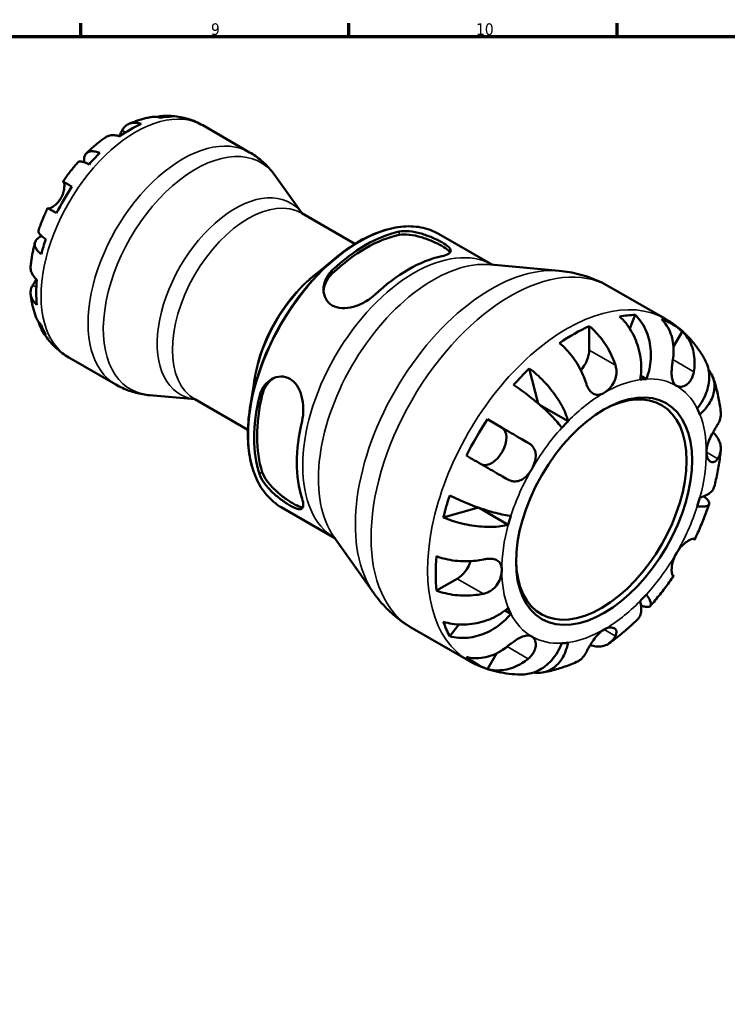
# Model space of a CAD drawing. Header units: millimetres. Extents: x 0 to 905, y -151 to 594.
# Tile 8 of 9: x 545 to 730, y 321 to 578. Entities that reach past the tile are written whole.
import ezdxf

# ---------------------------------------------------------------- set-up
doc = ezdxf.new("R2010")
doc.units = ezdxf.units.MM
for name, color, linetype, lineweight in [('Border (ANSI)', 7, 'Continuous', 70), ('Visible (ANSI)', 7, 'Continuous', 50), ('Visible Narrow (ANSI)', 7, 'Continuous', 35)]:
    doc.layers.add(name, color=color, linetype=linetype, lineweight=lineweight)
doc.styles.add('Note Text (ANSI)', font='tahoma.ttf')

# ---------------------------------------------------------------- blocks, each defined once
blk = doc.blocks.new('Borders Default Border')
at = {"layer": 'Border (ANSI)'}
for p, q in [((560.67, 574), (560.67, 577.45)), ((630.75, 574), (630.75, 577.45)), ((700.83, 574), (700.83, 577.45))]:
    blk.add_line(p, q, dxfattribs=at)
at = {"layer": 'Border (ANSI)', "flags": 128}
blk.add_lwpolyline([(20, 20), (20, 574), (821, 574), (821, 20), (20, 20)], dxfattribs=at)
at = {"layer": 'Border (ANSI)', "color": 230, "true_color": 0xff0080, "attachment_point": 7, "style": 'Note Text (ANSI)'}
for s, insert, char_height in [('9', (594.7, 574.34), 3.05), ('10', (663.96, 574.34), 3.048)]:
    blk.add_mtext(s, dxfattribs=dict(at, insert=insert, char_height=char_height))

msp = doc.modelspace()

# ---------------------------------------------------------------- linework, layer by layer
at = {"layer": 'Visible (ANSI)'}
for p, q in [((592.531, 550.804), (604.8, 543.739)), ((618.491, 527.777), (611.6, 537.516)), ((618.397, 527.831), (632.302, 519.824)), ((654.18, 522.457), (668.211, 514.377)), ((621.345, 511.246), (626.967, 515.95)), ((667.753, 514.419), (685.695, 512.8)), ((698.637, 508.742), (713.407, 500.237)), ((704.123, 497.709), (705.528, 501.275)), ((693.519, 498.36), (693.519, 492.107)), ((717.849, 497.008), (715.53, 492.992)), ((557.598, 490.143), (569.868, 483.078)), ((680.216, 478.118), (677.858, 487.303)), ((606.275, 485.077), (605.029, 477.854)), ((708.44, 484.531), (706.959, 485.384)), ((590.545, 479.248), (578.664, 480.32)), ((590.451, 479.302), (604.356, 471.295)), ((687.994, 473.545), (680.542, 477.837)), ((666.919, 474.015), (670.744, 471.796)), ((613.059, 451.051), (627.091, 442.971)), ((655.395, 448.396), (664.579, 450.939)), ((672.373, 446.488), (664.746, 450.88)), ((626.825, 443.347), (637.23, 428.641)), ((659.041, 432.388), (653.632, 429.274)), ((673.055, 423.242), (671.57, 424.097)), ((647.237, 419.484), (662.006, 410.978)), ((657.092, 417.382), (659.492, 420.399)), ((669.259, 412.848), (666.919, 408.796))]:
    msp.add_line(p, q, dxfattribs=at)
for centre, major_axis, start_param, end_param in [((573.65, 521.288), (17.365, 30.155), 0.328385, 0.4531457), ((573.65, 521.288), (-17.365, -30.155), 3.8098532, 4.040261), ((573.65, 521.288), (-17.365, -30.155), 4.2553759, 4.3801365), ((573.65, 521.288), (-17.365, -30.155), 4.5952513, 4.8256592), ((635.136, 485.881), (20.56, 35.703), 0.4787718, 1.0881571), ((635.136, 485.881), (20.046, 34.811), 0.4706977, 1.0962312), ((573.65, 521.288), (-17.365, -30.155), 5.040774, 5.1655347), ((646.273, 479.468), (-20.56, -35.703), 3.6203645, 4.2297498), ((573.65, 521.288), (-17.365, -30.155), 5.3806495, 5.6110574), ((689.644, 454.492), (25.562, 44.389), 0.3295057, 0.4520251), ((689.644, 454.492), (25.562, 44.389), 6.1740637, 6.3884395), ((573.65, 521.288), (-17.365, -30.155), 5.8261722, 5.9509328), ((689.644, 454.492), (25.562, 44.389), 0.6762766, 0.8906524), ((689.644, 489.875), (-2.735, -4.749), 1.2313586, 2.3542608), ((689.644, 454.492), (25.562, 44.389), 1.1149038, 1.2374233), ((697.394, 450.029), (18.863, 32.757), 0.3574259, 0.4241049), ((696.666, 450.448), (15.72, 27.297), 2.3704166, 7.0543614), ((635.136, 485.881), (20.56, 35.703), 2.0495681, 2.6589534), ((635.136, 485.881), (20.046, 34.811), 2.0414941, 2.6670275), ((697.394, 450.029), (18.863, 32.757), 5.855213, 5.921892), ((646.273, 479.468), (-20.56, -35.703), 5.1911608, 5.8005461), ((689.644, 454.492), (25.562, 44.389), 1.4616747, 1.6760505), ((697.394, 450.029), (-18.863, -32.757), 4.2844167, 4.3510957), ((668.004, 467.05), (2.735, 4.749), 3.2061024, 6.2812516), ((689.644, 454.492), (25.562, 44.389), 1.900302, 2.0228214), ((697.394, 450.029), (18.863, 32.757), 5.0698148, 5.1364939), ((697.394, 450.029), (-18.863, -32.757), 5.0698148, 5.1364939), ((689.644, 454.492), (25.562, 44.389), 2.2470729, 2.4614487), ((659.041, 436.868), (-2.735, -4.749), 0.7834645, 1.9136768), ((697.394, 450.029), (18.863, 32.757), 4.2844167, 4.3510957), ((697.394, 450.029), (-18.863, -32.757), 5.855213, 5.921892), ((689.644, 454.492), (-25.562, -44.389), 5.8272928, 5.9498122), ((697.394, 450.029), (-18.863, -32.757), 0.3574259, 0.4241049), ((689.644, 454.492), (-25.562, -44.389), 6.1740637, 6.3884395)]:
    msp.add_ellipse(centre, major_axis=major_axis, ratio=0.5780931, start_param=start_param, end_param=end_param, dxfattribs=at)
msp.add_ellipse((697.394, 450.029), major_axis=(-16.234, -28.19), ratio=0.5780931, dxfattribs=at)
for points, knots in [([(579.118, 552.967), (578.711, 552.896), (578.306, 552.814), (577.505, 552.63), (577.108, 552.528), (576.32, 552.307), (575.93, 552.187), (575.157, 551.929), (574.773, 551.792), (574.014, 551.501), (573.638, 551.347), (573.265, 551.186)], [5.94991793, 5.94991793, 5.94991793, 5.94991793, 5.99193941, 5.99193941, 6.03396089, 6.03396089, 6.07598237, 6.07598237, 6.11800385, 6.11800385, 6.16002533, 6.16002533, 6.16002533, 6.16002533]), ([(581.631, 552.795), (581.154, 552.939), (580.677, 553.017), (579.882, 553.055), (579.497, 553.033), (579.118, 552.967)], [0.18971835, 0.18971835, 0.18971835, 0.18971835, 0.3698032, 0.3698032, 0.52039422, 0.52039422, 0.52039422, 0.52039422]), ([(580.767, 552.987), (580.98, 553.056), (581.198, 553.115), (581.948, 553.276), (582.485, 553.319), (583.449, 553.287), (583.964, 553.212), (584.465, 553.07)], [5.31140068, 5.31140068, 5.31140068, 5.31140068, 5.38799958, 5.38799958, 5.57337521, 5.57337521, 5.75383985, 5.75383985, 5.75383985, 5.75383985]), ([(592.531, 550.804), (591.925, 551.153), (591.3, 551.467), (590.022, 552.02), (589.369, 552.26), (588.046, 552.664), (587.378, 552.829), (586.035, 553.085), (585.362, 553.176), (584.019, 553.291), (583.349, 553.314), (582.685, 553.306)], [5.49972085, 5.49972085, 5.49972085, 5.49972085, 5.56571751, 5.56571751, 5.63171416, 5.63171416, 5.69771082, 5.69771082, 5.76370747, 5.76370747, 5.82970413, 5.82970413, 5.82970413, 5.82970413]), ([(571.5, 549.493), (571.646, 549.767), (571.821, 550.03), (572.285, 550.57), (572.592, 550.821), (573.21, 551.182), (573.577, 551.327), (574.368, 551.485), (574.791, 551.499), (575.585, 551.423), (576.027, 551.33), (576.479, 551.177)], [4.90264552, 4.90264552, 4.90264552, 4.90264552, 5.04224685, 5.04224685, 5.22855091, 5.22855091, 5.41380583, 5.41380583, 5.59906075, 5.59906075, 5.77860171, 5.77860171, 5.77860171, 5.77860171]), ([(570.822, 547.92), (570.37, 548.073), (569.929, 548.166), (569.135, 548.241), (568.711, 548.227), (567.92, 548.069), (567.553, 547.925), (567.154, 547.691), (567.063, 547.632), (566.973, 547.567)], [0.18972425, 0.18972425, 0.18972425, 0.18972425, 0.36926522, 0.36926522, 0.55452014, 0.55452014, 0.73977506, 0.73977506, 0.7945569, 0.7945569, 0.7945569, 0.7945569]), ([(570.648, 547.976), (570.719, 548.092), (570.787, 548.207), (570.97, 548.523), (571.079, 548.716), (571.282, 549.084), (571.375, 549.257), (571.473, 549.441), (571.487, 549.467), (571.5, 549.493)], [-2.34912769, -2.34912769, -2.34912769, -2.34912769, -2.30519389, -2.30519389, -2.22617552, -2.22617552, -2.14450488, -2.14450488, -2.1308178, -2.1308178, -2.1308178, -2.1308178]), ([(566.973, 547.567), (566.636, 547.323), (566.302, 547.073), (565.641, 546.562), (565.313, 546.301), (564.666, 545.767), (564.345, 545.494), (563.711, 544.938), (563.397, 544.655), (562.777, 544.079), (562.47, 543.785), (562.167, 543.487)], [0.12660616, 0.12660616, 0.12660616, 0.12660616, 0.16914562, 0.16914562, 0.21168508, 0.21168508, 0.25422453, 0.25422453, 0.29676399, 0.29676399, 0.33930345, 0.33930345, 0.33930345, 0.33930345]), ([(561.56, 541.142), (561.553, 541.213), (561.547, 541.283), (561.519, 541.757), (561.547, 542.123), (561.679, 542.72), (561.794, 543.007), (562.125, 543.477), (562.34, 543.659), (562.802, 543.907), (563.092, 543.995), (563.751, 544.056), (564.119, 544.029), (564.831, 543.893), (565.239, 543.774), (565.67, 543.603)], [4.6139093, 4.6139093, 4.6139093, 4.6139093, 4.6457405, 4.6457405, 4.8320983, 4.8320983, 5.0177492, 5.0177492, 5.2034002, 5.2034002, 5.3885813, 5.3885813, 5.5737624, 5.5737624, 5.7538473, 5.7538473, 5.7538473, 5.7538473]), ([(611.6, 537.516), (611.256, 538.002), (610.888, 538.48), (610.108, 539.412), (609.695, 539.866), (608.824, 540.743), (608.367, 541.166), (607.411, 541.973), (606.913, 542.358), (605.881, 543.083), (605.348, 543.423), (604.8, 543.739)], [5.23891109, 5.23891109, 5.23891109, 5.23891109, 5.29107305, 5.29107305, 5.343235, 5.343235, 5.39539695, 5.39539695, 5.4475589, 5.4475589, 5.49972085, 5.49972085, 5.49972085, 5.49972085]), ([(559.962, 541.162), (559.681, 540.845), (559.404, 540.524), (558.857, 539.874), (558.587, 539.545), (558.056, 538.879), (557.793, 538.542), (557.277, 537.861), (557.023, 537.517), (556.523, 536.822), (556.277, 536.471), (556.035, 536.116)], [0.44562107, 0.44562107, 0.44562107, 0.44562107, 0.48754131, 0.48754131, 0.52946156, 0.52946156, 0.5713818, 0.5713818, 0.61330205, 0.61330205, 0.65522229, 0.65522229, 0.65522229, 0.65522229]), ([(562.835, 540.614), (562.429, 540.81), (562.057, 540.966), (561.429, 541.192), (561.118, 541.279), (560.596, 541.362), (560.385, 541.357), (560.123, 541.288), (560.029, 541.237), (559.962, 541.162)], [0.18971835, 0.18971835, 0.18971835, 0.18971835, 0.3698032, 0.3698032, 0.55498435, 0.55498435, 0.7401655, 0.7401655, 0.8751366, 0.8751366, 0.8751366, 0.8751366]), ([(555.493, 531.8), (555.642, 532.056), (555.773, 532.322), (556.005, 532.877), (556.103, 533.167), (556.286, 533.838), (556.351, 534.211), (556.414, 534.864), (556.415, 535.143), (556.382, 535.53), (556.359, 535.662), (556.3, 535.866), (556.264, 535.94), (556.208, 536.008), (556.19, 536.023), (556.172, 536.034)], [0, 0, 0, 0, 0.08884908, 0.08884908, 0.18379648, 0.18379648, 0.31419699, 0.31419699, 0.43784665, 0.43784665, 0.52411276, 0.52411276, 0.60765264, 0.60765264, 0.6434969, 0.6434969, 0.6434969, 0.6434969]), ([(556.172, 536.034), (556.098, 536.077), (556.051, 536.105), (556.021, 536.125), (556.067, 536.1), (556.246, 535.998), (556.396, 535.913), (556.811, 535.676), (557.077, 535.523), (557.638, 535.201), (557.98, 535.005), (558.367, 534.782)], [4.90264375, 4.90264375, 4.90264375, 4.90264375, 5.04224508, 5.04224508, 5.22854914, 5.22854914, 5.41380406, 5.41380406, 5.59905898, 5.59905898, 5.77859995, 5.77859995, 5.77859995, 5.77859995]), ([(552.216, 529.087), (552.226, 529.084), (552.238, 529.082), (552.313, 529.071), (552.396, 529.079), (552.607, 529.133), (552.737, 529.181), (553.093, 529.352), (553.333, 529.494), (553.912, 529.911), (554.25, 530.204), (554.913, 530.92), (555.229, 531.342), (555.493, 531.8)], [-0.61944004, -0.61944004, -0.61944004, -0.61944004, -0.60308586, -0.60308586, -0.52007987, -0.52007987, -0.43273909, -0.43273909, -0.31000661, -0.31000661, -0.15868997, -0.15868997, 0, 0, 0, 0]), ([(552.035, 529.188), (551.849, 528.801), (551.668, 528.413), (551.316, 527.632), (551.145, 527.239), (550.813, 526.452), (550.652, 526.056), (550.341, 525.262), (550.191, 524.864), (549.901, 524.065), (549.761, 523.665), (549.627, 523.263)], [0.9155823, 0.9155823, 0.9155823, 0.9155823, 0.95750382, 0.95750382, 0.99942535, 0.99942535, 1.04134687, 1.04134687, 1.08326839, 1.08326839, 1.12518992, 1.12518992, 1.12518992, 1.12518992]), ([(554.367, 527.854), (553.979, 528.077), (553.634, 528.275), (553.073, 528.598), (552.807, 528.75), (552.392, 528.987), (552.243, 529.072), (552.079, 529.165), (552.036, 529.189), (552.035, 529.188)], [0.18974094, 0.18974094, 0.18974094, 0.18974094, 0.37012868, 0.37012868, 0.55581957, 0.55581957, 0.74151046, 0.74151046, 0.89870938, 0.89870938, 0.89870938, 0.89870938]), ([(549.628, 523.263), (549.597, 523.168), (549.599, 523.062), (549.672, 522.803), (549.775, 522.619), (550.11, 522.212), (550.342, 521.988), (550.853, 521.56), (551.175, 521.318), (551.549, 521.065)], [5.06782389, 5.06782389, 5.06782389, 5.06782389, 5.20339981, 5.20339981, 5.38858096, 5.38858096, 5.5737621, 5.5737621, 5.75384696, 5.75384696, 5.75384696, 5.75384696]), ([(654.18, 522.457), (652.763, 523.273), (651.204, 523.841), (647.877, 524.459), (646.109, 524.509), (642.44, 524.097), (640.539, 523.635), (636.678, 522.225), (634.717, 521.277), (630.812, 518.934), (628.866, 517.54), (626.967, 515.95)], [5.4997209, 5.4997209, 5.4997209, 5.4997209, 5.7007817, 5.7007817, 5.9018425, 5.9018425, 6.1029034, 6.1029034, 6.3039642, 6.3039642, 6.505025, 6.505025, 6.505025, 6.505025]), ([(643.876, 523.045), (644.598, 523.199), (645.505, 523.235), (647.484, 523.047), (648.555, 522.823), (650.51, 522.265), (651.528, 521.902), (653.429, 521.098), (654.31, 520.659), (655.013, 520.254), (655.715, 519.85), (656.315, 519.436), (657.108, 518.689), (657.304, 518.352), (657.334, 517.768), (657.146, 517.483), (656.346, 516.992), (655.734, 516.785), (655.013, 516.632)], [-1.238072, -1.238072, -1.238072, -1.238072, -0.9171317, -0.9171317, -0.5961913, -0.5961913, -0.2980957, -0.2980957, 0, 0, 0, 0.2980957, 0.2980957, 0.5961913, 0.5961913, 0.9171317, 0.9171317, 1.238072, 1.238072, 1.238072, 1.238072]), ([(643.876, 522.161), (644.599, 522.308), (645.508, 522.335), (647.489, 522.126), (648.561, 521.892), (650.514, 521.316), (651.531, 520.945), (653.428, 520.13), (654.31, 519.689), (655.013, 519.284), (655.716, 518.879), (656.315, 518.468), (656.907, 517.919), (657.054, 517.747), (657.154, 517.586)], [-1.2412226, -1.2412226, -1.2412226, -1.2412226, -0.9188364, -0.9188364, -0.5964502, -0.5964502, -0.2982251, -0.2982251, 0, 0, 0, 0.2982251, 0.2982251, 0.4459097, 0.4459097, 0.4459097, 0.4459097]), ([(548.716, 520.191), (548.609, 519.779), (548.508, 519.366), (548.318, 518.541), (548.23, 518.127), (548.065, 517.3), (547.989, 516.886), (547.85, 516.058), (547.787, 515.644), (547.674, 514.816), (547.625, 514.401), (547.582, 513.987)], [1.23147318, 1.23147318, 1.23147318, 1.23147318, 1.27400757, 1.27400757, 1.31654195, 1.31654195, 1.35907633, 1.35907633, 1.40161072, 1.40161072, 1.4441451, 1.4441451, 1.4441451, 1.4441451]), ([(550.375, 517.112), (550.01, 517.398), (549.702, 517.692), (549.226, 518.239), (549.018, 518.543), (548.74, 519.141), (548.67, 519.435), (548.653, 519.956), (548.703, 520.231), (548.943, 520.748), (549.133, 520.99), (549.583, 521.399), (549.885, 521.605), (550.317, 521.819), (550.391, 521.854), (550.466, 521.887)], [0.1897258, 0.1897258, 0.1897258, 0.1897258, 0.3701905, 0.3701905, 0.5555661, 0.5555661, 0.7409417, 0.7409417, 0.9263992, 0.9263992, 1.1118568, 1.1118568, 1.2980199, 1.2980199, 1.3346607, 1.3346607, 1.3346607, 1.3346607]), ([(547.582, 513.987), (547.57, 513.874), (547.564, 513.764), (547.563, 513.3), (547.622, 512.912), (547.882, 512.151), (548.083, 511.778), (548.547, 511.131), (548.848, 510.796), (549.208, 510.483)], [5.17232238, 5.17232238, 5.17232238, 5.17232238, 5.22854914, 5.22854914, 5.41380406, 5.41380406, 5.59905898, 5.59905898, 5.77859995, 5.77859995, 5.77859995, 5.77859995]), ([(637.533, 506.566), (636.812, 505.888), (635.904, 505.22), (633.925, 504.111), (632.854, 503.67), (630.899, 503.147), (629.881, 503.009), (627.98, 503.119), (627.099, 503.371), (625.678, 504.189), (625.07, 504.807), (624.277, 506.287), (624.09, 507.146), (624.09, 508.816), (624.287, 509.746), (625.086, 511.496), (625.689, 512.315), (626.396, 512.979)], [1.2026214, 1.2026214, 1.2026214, 1.2026214, 1.5235617, 1.5235617, 1.844502, 1.844502, 2.1425977, 2.1425977, 2.4406934, 2.4406934, 2.7453998, 2.7453998, 3.0501062, 3.0501062, 3.3644768, 3.3644768, 3.6788474, 3.6788474, 3.6788474, 3.6788474]), ([(624.109, 507.505), (624.168, 508.227), (624.359, 508.987), (625.086, 510.595), (625.689, 511.424), (626.396, 512.096)], [3.11255591, 3.11255591, 3.11255591, 3.11255591, 3.37062052, 3.37062052, 3.68603993, 3.68603993, 3.68603993, 3.68603993]), ([(698.637, 508.742), (697.831, 509.206), (697.004, 509.634), (695.319, 510.411), (694.462, 510.761), (692.728, 511.381), (691.852, 511.651), (690.094, 512.111), (689.211, 512.302), (687.448, 512.607), (686.569, 512.721), (685.695, 512.8)], [5.49972085, 5.49972085, 5.49972085, 5.49972085, 5.5518828, 5.5518828, 5.60404476, 5.60404476, 5.65620671, 5.65620671, 5.70836866, 5.70836866, 5.76053061, 5.76053061, 5.76053061, 5.76053061]), ([(548.166, 509.076), (548.276, 509.251), (548.399, 509.45), (548.684, 509.923), (548.847, 510.2), (549.033, 510.536), (549.052, 510.57), (549.071, 510.605)], [-0.64440922, -0.64440922, -0.64440922, -0.64440922, -0.54727292, -0.54727292, -0.43651, -0.43651, -0.42384189, -0.42384189, -0.42384189, -0.42384189]), ([(549.208, 503.942), (548.848, 504.256), (548.547, 504.591), (548.083, 505.238), (547.882, 505.61), (547.622, 506.371), (547.563, 506.76), (547.565, 507.473), (547.628, 507.863), (547.862, 508.532), (548.001, 508.814), (548.166, 509.076)], [0.18972425, 0.18972425, 0.18972425, 0.18972425, 0.36926522, 0.36926522, 0.55452014, 0.55452014, 0.73977506, 0.73977506, 0.92607912, 0.92607912, 1.06568045, 1.06568045, 1.06568045, 1.06568045]), ([(547.585, 506.725), (547.631, 506.321), (547.686, 505.918), (547.812, 505.115), (547.884, 504.715), (548.046, 503.916), (548.137, 503.518), (548.337, 502.725), (548.446, 502.33), (548.686, 501.544), (548.816, 501.153), (548.956, 500.765)], [1.69401657, 1.69401657, 1.69401657, 1.69401657, 1.73603485, 1.73603485, 1.77805313, 1.77805313, 1.82007142, 1.82007142, 1.8620897, 1.8620897, 1.90410798, 1.90410798, 1.90410798, 1.90410798]), ([(548.957, 500.765), (549.091, 500.396), (549.268, 500.046), (549.702, 499.372), (550.01, 498.998), (550.375, 498.657)], [5.41991437, 5.41991437, 5.41991437, 5.41991437, 5.57337487, 5.57337487, 5.75383951, 5.75383951, 5.75383951, 5.75383951]), ([(551.549, 496.056), (551.175, 496.418), (550.853, 496.824), (550.342, 497.64), (550.11, 498.125), (549.869, 498.865), (549.808, 499.096), (549.759, 499.328)], [0.18971835, 0.18971835, 0.18971835, 0.18971835, 0.3698032, 0.3698032, 0.55498435, 0.55498435, 0.63619955, 0.63619955, 0.63619955, 0.63619955]), ([(706.794, 484.371), (706.944, 485.131), (707.05, 485.996), (707.117, 487.769), (707.079, 488.678), (706.898, 490.345), (706.739, 491.257), (706.286, 493.049), (705.992, 493.93), (705.359, 495.488), (704.961, 496.309), (704.059, 497.85), (703.555, 498.569), (702.578, 499.768), (702.02, 500.359), (701.43, 500.877)], [6.108021, 6.108021, 6.108021, 6.108021, 6.3633101, 6.3633101, 6.6185991, 6.6185991, 6.8729537, 6.8729537, 7.1273082, 7.1273082, 7.3810152, 7.3810152, 7.6347221, 7.6347221, 7.881432, 7.881432, 7.881432, 7.881432]), ([(705.528, 501.275), (706.084, 500.753), (706.594, 500.157), (707.454, 498.947), (707.88, 498.22), (708.595, 496.661), (708.885, 495.83), (709.3, 494.25), (709.465, 493.357), (709.638, 491.538), (709.646, 490.612), (709.542, 488.917), (709.418, 487.992), (709.02, 486.187), (708.745, 485.306), (708.44, 484.531)], [0.2599146, 0.2599146, 0.2599146, 0.2599146, 0.5066244, 0.5066244, 0.7603314, 0.7603314, 1.0140383, 1.0140383, 1.2683929, 1.2683929, 1.5227474, 1.5227474, 1.7780365, 1.7780365, 2.0333255, 2.0333255, 2.0333255, 2.0333255]), ([(715.375, 489.63), (715.478, 490.273), (715.544, 490.948), (715.584, 492.493), (715.522, 493.357), (715.276, 494.884), (715.071, 495.69), (714.501, 497.204), (714.137, 497.912), (713.368, 499.092), (712.898, 499.675), (712.369, 500.188)], [6.7014618, 6.7014618, 6.7014618, 6.7014618, 6.8954596, 6.8954596, 7.1504614, 7.1504614, 7.404248, 7.404248, 7.6580347, 7.6580347, 7.9042095, 7.9042095, 7.9042095, 7.9042095]), ([(723.727, 489.605), (723.255, 490.456), (722.739, 491.289), (721.619, 492.91), (721.014, 493.697), (719.715, 495.21), (719.02, 495.936), (717.548, 497.312), (716.77, 497.962), (715.14, 499.17), (714.288, 499.729), (713.407, 500.237)], [5.16479108, 5.16479108, 5.16479108, 5.16479108, 5.23177703, 5.23177703, 5.29876299, 5.29876299, 5.36574894, 5.36574894, 5.4327349, 5.4327349, 5.49972085, 5.49972085, 5.49972085, 5.49972085]), ([(550.435, 497.506), (550.762, 496.919), (551.119, 496.344), (551.895, 495.224), (552.315, 494.679), (553.216, 493.632), (553.698, 493.128), (554.721, 492.174), (555.261, 491.723), (556.394, 490.884), (556.986, 490.496), (557.598, 490.143)], [2.02423579, 2.02423579, 2.02423579, 2.02423579, 2.09101427, 2.09101427, 2.15779275, 2.15779275, 2.22457124, 2.22457124, 2.29134972, 2.29134972, 2.3581282, 2.3581282, 2.3581282, 2.3581282]), ([(693.519, 498.36), (694.139, 497.856), (694.744, 497.287), (695.832, 496.137), (696.413, 495.45), (697.496, 493.986), (697.999, 493.209), (698.845, 491.74), (699.266, 490.911), (699.906, 489.432), (700.149, 488.787), (700.349, 488.173)], [0.2599207, 0.2599207, 0.2599207, 0.2599207, 0.5060955, 0.5060955, 0.7598821, 0.7598821, 1.0136687, 1.0136687, 1.2686706, 1.2686706, 1.4626683, 1.4626683, 1.4626683, 1.4626683]), ([(717.849, 497.008), (718.378, 496.495), (718.848, 495.912), (719.617, 494.732), (719.981, 494.023), (720.551, 492.51), (720.756, 491.704), (721.002, 490.176), (721.064, 489.313), (721.024, 487.768), (720.958, 487.093), (720.855, 486.45)], [0.2599207, 0.2599207, 0.2599207, 0.2599207, 0.5060955, 0.5060955, 0.7598821, 0.7598821, 1.0136687, 1.0136687, 1.2686706, 1.2686706, 1.4626683, 1.4626683, 1.4626683, 1.4626683]), ([(692.6, 483.71), (692.399, 484.324), (692.156, 484.969), (691.517, 486.448), (691.095, 487.277), (690.249, 488.747), (689.746, 489.523), (688.663, 490.987), (688.082, 491.674), (686.994, 492.824), (686.389, 493.393), (685.769, 493.897)], [6.7014631, 6.7014631, 6.7014631, 6.7014631, 6.8954608, 6.8954608, 7.1504627, 7.1504627, 7.4042493, 7.4042493, 7.6580359, 7.6580359, 7.9042107, 7.9042107, 7.9042107, 7.9042107]), ([(716.294, 482.765), (716.087, 482.885), (715.904, 483.046), (715.58, 483.456), (715.445, 483.71), (715.198, 484.396), (715.113, 484.855), (715.034, 485.855), (715.036, 486.381), (715.087, 487.318), (715.122, 487.71), (715.207, 488.484), (715.257, 488.862), (715.333, 489.367), (715.353, 489.499), (715.375, 489.63)], [0, 0, 0, 0, 0.12440624, 0.12440624, 0.25737577, 0.25737577, 0.43640639, 0.43640639, 0.60674695, 0.60674695, 0.72547468, 0.72547468, 0.84017914, 0.84017914, 0.8811518, 0.8811518, 0.8811518, 0.8811518]), ([(721.733, 476.816), (722.252, 477.468), (722.759, 478.214), (723.613, 479.755), (723.96, 480.55), (724.457, 482.017), (724.655, 482.823), (724.867, 484.419), (724.882, 485.208), (724.766, 486.613), (724.626, 487.358), (724.218, 488.61), (723.987, 489.133), (723.727, 489.604)], [6.1080207, 6.1080207, 6.1080207, 6.1080207, 6.3633097, 6.3633097, 6.6185987, 6.6185987, 6.8729533, 6.8729533, 7.1273079, 7.1273079, 7.3810148, 7.3810148, 7.5779066, 7.5779066, 7.5779066, 7.5779066]), ([(677.858, 487.303), (678.511, 486.821), (679.165, 486.285), (680.368, 485.217), (681.025, 484.585), (682.29, 483.254), (682.899, 482.554), (683.957, 481.24), (684.504, 480.505), (685.501, 479.027), (685.952, 478.283), (686.689, 476.936), (687.042, 476.209), (687.62, 474.807), (687.844, 474.132), (687.994, 473.545)], [0.2599146, 0.2599146, 0.2599146, 0.2599146, 0.5066244, 0.5066244, 0.7603314, 0.7603314, 1.0140383, 1.0140383, 1.2683929, 1.2683929, 1.5227474, 1.5227474, 1.7780365, 1.7780365, 2.0333255, 2.0333255, 2.0333255, 2.0333255]), ([(700.349, 488.173), (700.434, 487.916), (700.5, 487.652), (700.594, 487.116), (700.622, 486.846), (700.64, 486.232), (700.619, 485.888), (700.473, 484.933), (700.281, 484.339), (699.707, 483.169), (699.318, 482.616), (698.416, 481.636), (697.907, 481.228), (697.394, 480.932)], [-0.88750525, -0.88750525, -0.88750525, -0.88750525, -0.80173063, -0.80173063, -0.71749065, -0.71749065, -0.61201244, -0.61201244, -0.42351907, -0.42351907, -0.21762077, -0.21762077, 0, 0, 0, 0]), ([(720.855, 486.45), (720.828, 486.287), (720.796, 486.125), (720.674, 485.613), (720.562, 485.274), (720.274, 484.616), (720.096, 484.303), (719.602, 483.622), (719.266, 483.294), (718.465, 482.746), (717.999, 482.571), (717.089, 482.47), (716.656, 482.554), (716.294, 482.765)], [-0.88258817, -0.88258817, -0.88258817, -0.88258817, -0.83131882, -0.83131882, -0.71751154, -0.71751154, -0.59663723, -0.59663723, -0.42537059, -0.42537059, -0.21744966, -0.21744966, 0, 0, 0, 0]), ([(724.671, 487.005), (724.842, 486.793), (724.997, 486.579), (725.464, 485.855), (725.75, 485.262), (726.131, 484.023), (726.227, 483.377), (726.252, 482.172), (726.184, 481.502), (725.855, 480.163), (725.596, 479.494), (724.98, 478.29), (724.566, 477.643), (723.575, 476.406), (722.998, 475.815), (722.415, 475.306)], [0.4015934, 0.4015934, 0.4015934, 0.4015934, 0.5066244, 0.5066244, 0.7603314, 0.7603314, 1.0140383, 1.0140383, 1.2683929, 1.2683929, 1.5227474, 1.5227474, 1.7780365, 1.7780365, 2.0333255, 2.0333255, 2.0333255, 2.0333255]), ([(607.345, 479.982), (607.572, 480.947), (607.993, 481.897), (609.144, 483.487), (609.873, 484.127), (611.333, 484.937), (612.156, 485.188), (613.803, 485.225), (614.625, 485.008), (615.328, 484.604), (616.03, 484.199), (616.69, 483.563), (617.736, 481.975), (618.127, 481.024), (618.652, 479.071), (618.806, 477.923), (618.834, 475.654), (618.709, 474.534), (618.482, 473.569)], [-1.238072, -1.238072, -1.238072, -1.238072, -0.9171317, -0.9171317, -0.5961913, -0.5961913, -0.2980957, -0.2980957, 0, 0, 0, 0.2980957, 0.2980957, 0.5961913, 0.5961913, 0.9171317, 0.9171317, 1.238072, 1.238072, 1.238072, 1.238072]), ([(608.11, 480.422), (608.343, 481.393), (608.773, 482.349), (609.817, 483.777), (610.371, 484.31), (610.959, 484.715)], [-1.24122256, -1.24122256, -1.24122256, -1.24122256, -0.91883638, -0.91883638, -0.66565505, -0.66565505, -0.66565505, -0.66565505]), ([(697.394, 480.932), (697.035, 480.725), (696.678, 480.577), (695.909, 480.391), (695.506, 480.385), (694.782, 480.574), (694.461, 480.749), (693.904, 481.233), (693.666, 481.517), (693.312, 482.065), (693.184, 482.295), (692.958, 482.762), (692.858, 482.996), (692.707, 483.393), (692.652, 483.55), (692.6, 483.71)], [0, 0, 0, 0, 0.15239694, 0.15239694, 0.33751117, 0.33751117, 0.50564195, 0.50564195, 0.65170239, 0.65170239, 0.74310836, 0.74310836, 0.8255616, 0.8255616, 0.87754743, 0.87754743, 0.87754743, 0.87754743]), ([(727.886, 475.855), (727.821, 476.474), (727.742, 477.092), (727.558, 478.323), (727.452, 478.936), (727.21, 480.158), (727.075, 480.767), (726.774, 481.977), (726.609, 482.579), (726.245, 483.777), (726.048, 484.372), (725.833, 484.963)], [4.82660203, 4.82660203, 4.82660203, 4.82660203, 4.87060895, 4.87060895, 4.91461588, 4.91461588, 4.9586228, 4.9586228, 5.00262972, 5.00262972, 5.04663665, 5.04663665, 5.04663665, 5.04663665]), ([(569.868, 483.078), (570.416, 482.763), (570.978, 482.472), (572.122, 481.943), (572.705, 481.706), (573.883, 481.285), (574.479, 481.101), (575.674, 480.788), (576.274, 480.659), (577.472, 480.451), (578.07, 480.374), (578.664, 480.32)], [2.3581282, 2.3581282, 2.3581282, 2.3581282, 2.41029015, 2.41029015, 2.4624521, 2.4624521, 2.51461405, 2.51461405, 2.56677601, 2.56677601, 2.61893796, 2.61893796, 2.61893796, 2.61893796]), ([(686.348, 471.809), (686.043, 472.232), (685.65, 472.729), (684.741, 473.782), (684.226, 474.338), (683.203, 475.384), (682.603, 475.97), (681.326, 477.153), (680.649, 477.751), (679.373, 478.835), (678.656, 479.421), (677.204, 480.555), (676.469, 481.104), (675.15, 482.05), (674.446, 482.534), (673.761, 482.981)], [6.1080207, 6.1080207, 6.1080207, 6.1080207, 6.3633097, 6.3633097, 6.6185987, 6.6185987, 6.8729533, 6.8729533, 7.1273079, 7.1273079, 7.3810148, 7.3810148, 7.6347217, 7.6347217, 7.8814316, 7.8814316, 7.8814316, 7.8814316]), ([(605.029, 477.854), (604.607, 475.413), (604.377, 473.031), (604.311, 468.477), (604.475, 466.305), (605.194, 462.258), (605.749, 460.382), (607.234, 457.002), (608.165, 455.498), (610.369, 452.93), (611.643, 451.867), (613.059, 451.051)], [1.352824, 1.352824, 1.352824, 1.352824, 1.5538848, 1.5538848, 1.7549457, 1.7549457, 1.9560065, 1.9560065, 2.1570674, 2.1570674, 2.3581282, 2.3581282, 2.3581282, 2.3581282]), ([(727.078, 472.662), (727.308, 473.025), (727.502, 473.417), (727.824, 474.339), (727.909, 474.873), (727.911, 475.522), (727.903, 475.687), (727.885, 475.855)], [6.70146308, 6.70146308, 6.70146308, 6.70146308, 6.89546082, 6.89546082, 7.15046266, 7.15046266, 7.23375942, 7.23375942, 7.23375942, 7.23375942]), ([(666.919, 474.015), (667.629, 473.606), (668.37, 473.179), (669.778, 472.367), (670.574, 471.908), (672.171, 470.985), (672.972, 470.523), (674.419, 469.687), (675.199, 469.236), (676.517, 468.474), (677.07, 468.155), (677.575, 467.862)], [0.2599207, 0.2599207, 0.2599207, 0.2599207, 0.5060955, 0.5060955, 0.7598821, 0.7598821, 1.0136687, 1.0136687, 1.2686706, 1.2686706, 1.4626683, 1.4626683, 1.4626683, 1.4626683]), ([(724.123, 465.421), (724.123, 465.817), (724.169, 466.238), (724.354, 467.153), (724.501, 467.646), (724.93, 468.794), (725.232, 469.438), (725.762, 470.453), (725.976, 470.835), (726.341, 471.463), (726.493, 471.716), (726.787, 472.199), (726.928, 472.424), (727.063, 472.638), (727.071, 472.65), (727.078, 472.662)], [-3.80696359, -3.80696359, -3.80696359, -3.80696359, -3.66149521, -3.66149521, -3.50091008, -3.50091008, -3.28761589, -3.28761589, -3.14678887, -3.14678887, -3.03965239, -3.03965239, -2.92712913, -2.92712913, -2.92052485, -2.92052485, -2.92052485, -2.92052485]), ([(725.84, 470.585), (726.252, 470.204), (726.603, 469.806), (727.199, 468.974), (727.474, 468.464), (727.831, 467.422), (727.913, 466.889), (727.909, 465.913), (727.824, 465.378), (727.502, 464.457), (727.308, 464.065), (727.078, 463.702)], [0.2910776, 0.2910776, 0.2910776, 0.2910776, 0.5060955, 0.5060955, 0.7598821, 0.7598821, 1.0136687, 1.0136687, 1.2686706, 1.2686706, 1.4626683, 1.4626683, 1.4626683, 1.4626683]), ([(677.575, 467.862), (677.703, 467.788), (677.827, 467.709), (678.21, 467.438), (678.447, 467.227), (678.874, 466.743), (679.056, 466.47), (679.4, 465.752), (679.516, 465.294), (679.591, 464.21), (679.51, 463.585), (679.145, 462.287), (678.856, 461.625), (678.494, 460.997)], [-0.88258817, -0.88258817, -0.88258817, -0.88258817, -0.83131882, -0.83131882, -0.71751154, -0.71751154, -0.59663723, -0.59663723, -0.42537059, -0.42537059, -0.21744966, -0.21744966, 0, 0, 0, 0]), ([(726.165, 456.369), (726.332, 457.008), (726.488, 457.648), (726.781, 458.929), (726.917, 459.57), (727.169, 460.852), (727.284, 461.494), (727.494, 462.776), (727.589, 463.418), (727.756, 464.7), (727.829, 465.34), (727.89, 465.98)], [4.37251275, 4.37251275, 4.37251275, 4.37251275, 4.41710204, 4.41710204, 4.46169132, 4.46169132, 4.5062806, 4.5062806, 4.55086989, 4.55086989, 4.59545917, 4.59545917, 4.59545917, 4.59545917]), ([(672.095, 458.371), (671.59, 458.663), (671.037, 458.983), (669.719, 459.745), (668.939, 460.195), (667.492, 461.031), (666.691, 461.494), (665.094, 462.416), (664.298, 462.875), (662.89, 463.688), (662.149, 464.115), (661.439, 464.524)], [6.7014617, 6.7014617, 6.7014617, 6.7014617, 6.8954595, 6.8954595, 7.1504613, 7.1504613, 7.4042479, 7.4042479, 7.6580346, 7.6580346, 7.9042094, 7.9042094, 7.9042094, 7.9042094]), ([(727.078, 463.702), (727.007, 463.589), (726.931, 463.484), (726.72, 463.232), (726.578, 463.103), (726.264, 462.897), (726.091, 462.829), (725.65, 462.764), (725.384, 462.823), (724.849, 463.156), (724.595, 463.464), (724.226, 464.3), (724.123, 464.829), (724.123, 465.421)], [-0.87644907, -0.87644907, -0.87644907, -0.87644907, -0.81463218, -0.81463218, -0.7114626, -0.7114626, -0.59653466, -0.59653466, -0.4233389, -0.4233389, -0.21709986, -0.21709986, 0, 0, 0, 0]), ([(678.494, 460.997), (678.287, 460.638), (678.057, 460.294), (677.541, 459.627), (677.253, 459.31), (676.537, 458.654), (676.098, 458.35), (675.193, 457.937), (674.739, 457.822), (673.953, 457.784), (673.631, 457.813), (673.004, 457.954), (672.701, 458.062), (672.301, 458.256), (672.197, 458.311), (672.095, 458.371)], [0, 0, 0, 0, 0.12440624, 0.12440624, 0.25737577, 0.25737577, 0.43640639, 0.43640639, 0.60674695, 0.60674695, 0.72547468, 0.72547468, 0.84017914, 0.84017914, 0.8811518, 0.8811518, 0.8811518, 0.8811518]), ([(618.482, 453.359), (618.709, 452.655), (618.834, 452.019), (618.806, 451.076), (618.652, 450.767), (618.127, 450.496), (617.736, 450.495), (616.69, 450.803), (616.03, 451.113), (614.625, 451.922), (613.803, 452.465), (612.156, 453.708), (611.333, 454.408), (609.873, 455.823), (609.144, 456.64), (607.993, 458.262), (607.572, 459.069), (607.345, 459.772)], [1.2026214, 1.2026214, 1.2026214, 1.2026214, 1.5235617, 1.5235617, 1.844502, 1.844502, 2.1425977, 2.1425977, 2.4406934, 2.4406934, 2.738789, 2.738789, 3.0368847, 3.0368847, 3.357825, 3.357825, 3.6787653, 3.6787653, 3.6787653, 3.6787653]), ([(618.715, 451.005), (618.525, 451.01), (618.301, 451.05), (617.526, 451.285), (616.87, 451.596), (615.464, 452.406), (614.64, 452.947), (612.985, 454.182), (612.156, 454.877), (610.681, 456.282), (609.943, 457.094), (608.773, 458.708), (608.343, 459.511), (608.11, 460.213)], [1.9983768, 1.9983768, 1.9983768, 1.9983768, 2.1464983, 2.1464983, 2.4447234, 2.4447234, 2.7429486, 2.7429486, 3.0411737, 3.0411737, 3.3635598, 3.3635598, 3.685946, 3.685946, 3.685946, 3.685946]), ([(722.415, 453.57), (722.998, 453.731), (723.575, 453.941), (724.566, 454.433), (724.98, 454.715), (725.596, 455.277), (725.855, 455.608), (726.081, 456.096), (726.129, 456.232), (726.164, 456.369)], [6.10802066, 6.10802066, 6.10802066, 6.10802066, 6.36330968, 6.36330968, 6.6185987, 6.6185987, 6.87295328, 6.87295328, 6.9683017, 6.9683017, 6.9683017, 6.9683017]), ([(657.092, 454.111), (657.823, 453.742), (658.595, 453.375), (660.073, 452.707), (660.917, 452.345), (662.625, 451.655), (663.491, 451.327), (665.067, 450.763), (665.923, 450.475), (667.586, 449.959), (668.392, 449.731), (669.808, 449.366), (670.547, 449.196), (671.911, 448.932), (672.536, 448.839), (673.055, 448.784)], [0.2599146, 0.2599146, 0.2599146, 0.2599146, 0.5066244, 0.5066244, 0.7603314, 0.7603314, 1.0140383, 1.0140383, 1.2683929, 1.2683929, 1.5227474, 1.5227474, 1.7780365, 1.7780365, 2.0333255, 2.0333255, 2.0333255, 2.0333255]), ([(723.474, 453.922), (723.481, 453.917), (723.488, 453.911), (723.849, 453.608), (724.167, 453.302), (724.626, 452.743), (724.766, 452.492), (724.882, 452.081), (724.867, 451.885), (724.655, 451.566), (724.457, 451.443), (723.96, 451.28), (723.613, 451.224), (722.759, 451.194), (722.252, 451.219), (721.733, 451.274)], [0.5018422, 0.5018422, 0.5018422, 0.5018422, 0.5066244, 0.5066244, 0.7603314, 0.7603314, 1.0140383, 1.0140383, 1.2683929, 1.2683929, 1.5227474, 1.5227474, 1.7780365, 1.7780365, 2.0333255, 2.0333255, 2.0333255, 2.0333255]), ([(721.046, 442.631), (721.34, 443.233), (721.626, 443.838), (722.181, 445.054), (722.451, 445.666), (722.973, 446.893), (723.225, 447.509), (723.713, 448.746), (723.948, 449.367), (724.402, 450.612), (724.619, 451.236), (724.828, 451.862)], [4.04704274, 4.04704274, 4.04704274, 4.04704274, 4.09109377, 4.09109377, 4.1351448, 4.1351448, 4.17919583, 4.17919583, 4.22324686, 4.22324686, 4.26729789, 4.26729789, 4.26729789, 4.26729789]), ([(672.373, 446.488), (671.79, 446.327), (671.095, 446.185), (669.593, 445.987), (668.787, 445.931), (667.254, 445.897), (666.385, 445.917), (664.607, 446.043), (663.697, 446.149), (662.03, 446.409), (661.12, 446.586), (659.334, 447.016), (658.458, 447.268), (656.931, 447.775), (656.139, 448.073), (655.395, 448.396)], [6.1080207, 6.1080207, 6.1080207, 6.1080207, 6.3633097, 6.3633097, 6.6185987, 6.6185987, 6.8729533, 6.8729533, 7.1273079, 7.1273079, 7.3810148, 7.3810148, 7.6347217, 7.6347217, 7.8814316, 7.8814316, 7.8814316, 7.8814316]), ([(716.294, 439.061), (716.501, 439.42), (716.732, 439.764), (717.244, 440.433), (717.527, 440.752), (718.207, 441.429), (718.605, 441.757), (719.337, 442.27), (719.667, 442.456), (720.144, 442.672), (720.315, 442.73), (720.593, 442.79), (720.701, 442.794), (720.809, 442.768), (720.833, 442.758), (720.855, 442.746)], [0, 0, 0, 0, 0.12440624, 0.12440624, 0.25737577, 0.25737577, 0.43640639, 0.43640639, 0.60674695, 0.60674695, 0.72547468, 0.72547468, 0.84017914, 0.84017914, 0.8811518, 0.8811518, 0.8811518, 0.8811518]), ([(720.855, 442.746), (720.958, 442.685), (721.024, 442.646), (721.064, 442.619), (721.002, 442.654), (720.854, 442.737), (720.825, 442.754), (720.794, 442.772)], [6.70146183, 6.70146183, 6.70146183, 6.70146183, 6.89545958, 6.89545958, 7.15046141, 7.15046141, 7.20202607, 7.20202607, 7.20202607, 7.20202607]), ([(653.632, 438.234), (654.379, 437.95), (655.175, 437.712), (656.715, 437.346), (657.601, 437.187), (659.411, 436.982), (660.335, 436.935), (662.031, 436.936), (662.959, 436.986), (664.559, 437.171), (665.24, 437.283), (665.871, 437.415)], [0.2599207, 0.2599207, 0.2599207, 0.2599207, 0.5060955, 0.5060955, 0.7598821, 0.7598821, 1.0136687, 1.0136687, 1.2686706, 1.2686706, 1.4626683, 1.4626683, 1.4626683, 1.4626683]), ([(665.871, 437.415), (666.068, 437.456), (666.262, 437.492), (666.776, 437.569), (667.089, 437.6), (667.725, 437.621), (668.041, 437.607), (668.782, 437.499), (669.168, 437.37), (669.878, 436.937), (670.166, 436.609), (670.566, 435.755), (670.665, 435.229), (670.665, 434.637)], [-0.87644907, -0.87644907, -0.87644907, -0.87644907, -0.81463218, -0.81463218, -0.7114626, -0.7114626, -0.59653466, -0.59653466, -0.4233389, -0.4233389, -0.21709986, -0.21709986, 0, 0, 0, 0]), ([(715.375, 433.254), (715.348, 433.27), (715.323, 433.293), (715.244, 433.389), (715.195, 433.491), (715.112, 433.777), (715.079, 433.964), (715.034, 434.509), (715.036, 434.9), (715.135, 435.883), (715.251, 436.488), (715.647, 437.769), (715.932, 438.433), (716.294, 439.061)], [-0.88258817, -0.88258817, -0.88258817, -0.88258817, -0.83131882, -0.83131882, -0.71751154, -0.71751154, -0.59663723, -0.59663723, -0.42537059, -0.42537059, -0.21744966, -0.21744966, 0, 0, 0, 0]), ([(670.665, 434.637), (670.665, 434.241), (670.62, 433.819), (670.428, 432.908), (670.272, 432.421), (669.773, 431.313), (669.391, 430.715), (668.597, 429.852), (668.246, 429.549), (667.574, 429.098), (667.269, 428.932), (666.621, 428.654), (666.279, 428.545), (665.912, 428.464), (665.891, 428.459), (665.871, 428.455)], [-3.80696359, -3.80696359, -3.80696359, -3.80696359, -3.66149521, -3.66149521, -3.50091008, -3.50091008, -3.28761589, -3.28761589, -3.14678887, -3.14678887, -3.03965239, -3.03965239, -2.92712913, -2.92712913, -2.92052485, -2.92052485, -2.92052485, -2.92052485]), ([(709.464, 425.251), (709.901, 425.745), (710.333, 426.245), (711.185, 427.26), (711.605, 427.774), (712.432, 428.814), (712.839, 429.341), (713.641, 430.406), (714.035, 430.945), (714.811, 432.034), (715.192, 432.584), (715.566, 433.139)], [3.58669738, 3.58669738, 3.58669738, 3.58669738, 3.63074698, 3.63074698, 3.67479658, 3.67479658, 3.71884617, 3.71884617, 3.76289577, 3.76289577, 3.80694536, 3.80694536, 3.80694536, 3.80694536]), ([(715.566, 433.139), (715.566, 433.139), (715.565, 433.14), (715.544, 433.154), (715.478, 433.193), (715.375, 433.254)], [1.23129726, 1.23129726, 1.23129726, 1.23129726, 1.26867056, 1.26867056, 1.4626683, 1.4626683, 1.4626683, 1.4626683]), ([(637.23, 428.641), (637.737, 427.925), (638.278, 427.221), (639.427, 425.85), (640.035, 425.182), (641.316, 423.892), (641.989, 423.27), (643.395, 422.082), (644.128, 421.515), (645.646, 420.449), (646.431, 419.948), (647.237, 419.484)], [2.09731844, 2.09731844, 2.09731844, 2.09731844, 2.14948039, 2.14948039, 2.20164234, 2.20164234, 2.2538043, 2.2538043, 2.30596625, 2.30596625, 2.3581282, 2.3581282, 2.3581282, 2.3581282]), ([(665.871, 428.455), (665.24, 428.322), (664.559, 428.211), (662.959, 428.026), (662.031, 427.976), (660.335, 427.974), (659.411, 428.021), (657.601, 428.227), (656.715, 428.385), (655.175, 428.752), (654.379, 428.99), (653.632, 429.274)], [6.7014618, 6.7014618, 6.7014618, 6.7014618, 6.8954596, 6.8954596, 7.1504614, 7.1504614, 7.404248, 7.404248, 7.6580347, 7.6580347, 7.9042095, 7.9042095, 7.9042095, 7.9042095]), ([(708.44, 428.249), (708.745, 427.826), (709.02, 427.397), (709.418, 426.638), (709.542, 426.307), (709.646, 425.79), (709.638, 425.555), (709.465, 425.207), (709.3, 425.093), (708.885, 424.984), (708.595, 424.978), (707.881, 425.091), (707.457, 425.21), (707.023, 425.365)], [6.1080207, 6.1080207, 6.1080207, 6.1080207, 6.3633097, 6.3633097, 6.6185987, 6.6185987, 6.8729533, 6.8729533, 7.1273079, 7.1273079, 7.3810148, 7.3810148, 7.633686, 7.633686, 7.633686, 7.633686]), ([(655.395, 421.142), (656.139, 420.892), (656.931, 420.705), (658.458, 420.46), (659.334, 420.384), (661.12, 420.375), (662.03, 420.441), (663.697, 420.672), (664.607, 420.858), (666.385, 421.362), (667.254, 421.68), (668.787, 422.356), (669.593, 422.777), (671.095, 423.72), (671.79, 424.243), (672.373, 424.752)], [0.2599146, 0.2599146, 0.2599146, 0.2599146, 0.5066244, 0.5066244, 0.7603314, 0.7603314, 1.0140383, 1.0140383, 1.2683929, 1.2683929, 1.5227474, 1.5227474, 1.7780365, 1.7780365, 2.0333255, 2.0333255, 2.0333255, 2.0333255]), ([(706.228, 421.842), (706.331, 421.943), (706.427, 422.054), (706.739, 422.498), (706.898, 422.891), (707.079, 423.709), (707.117, 424.211), (707.05, 425.319), (706.944, 425.926), (706.794, 426.513)], [1.17189632, 1.17189632, 1.17189632, 1.17189632, 1.26839286, 1.26839286, 1.52274744, 1.52274744, 1.77803646, 1.77803646, 2.03332548, 2.03332548, 2.03332548, 2.03332548]), ([(673.055, 423.242), (672.536, 422.59), (671.911, 421.912), (670.547, 420.665), (669.808, 420.096), (668.392, 419.158), (667.586, 418.702), (665.923, 417.941), (665.067, 417.636), (663.491, 417.206), (662.625, 417.04), (660.917, 416.878), (660.073, 416.882), (658.595, 417.02), (657.823, 417.162), (657.092, 417.382)], [6.1080211, 6.1080211, 6.1080211, 6.1080211, 6.3633101, 6.3633101, 6.6185991, 6.6185991, 6.8729537, 6.8729537, 7.1273083, 7.1273083, 7.3810152, 7.3810152, 7.6347221, 7.6347221, 7.881432, 7.881432, 7.881432, 7.881432]), ([(698.767, 415.548), (699.291, 415.921), (699.809, 416.303), (700.836, 417.088), (701.344, 417.49), (702.35, 418.312), (702.848, 418.733), (703.833, 419.591), (704.319, 420.029), (705.282, 420.923), (705.759, 421.378), (706.229, 421.841)], [3.25848345, 3.25848345, 3.25848345, 3.25848345, 3.30307689, 3.30307689, 3.34767032, 3.34767032, 3.39226375, 3.39226375, 3.43685718, 3.43685718, 3.48145061, 3.48145061, 3.48145061, 3.48145061]), ([(697.394, 419.126), (697.737, 419.323), (698.079, 419.467), (698.771, 419.651), (699.115, 419.678), (699.824, 419.592), (700.151, 419.43), (700.502, 419.019), (700.589, 418.821), (700.643, 418.43), (700.634, 418.249), (700.552, 417.86), (700.476, 417.654), (700.362, 417.431), (700.356, 417.419), (700.349, 417.406)], [-3.8069636, -3.8069636, -3.8069636, -3.8069636, -3.66149521, -3.66149521, -3.50091008, -3.50091008, -3.28761589, -3.28761589, -3.14678887, -3.14678887, -3.03965239, -3.03965239, -2.92712913, -2.92712913, -2.92052485, -2.92052485, -2.92052485, -2.92052485]), ([(672.095, 414.667), (672.223, 414.772), (672.353, 414.876), (672.779, 415.213), (673.08, 415.443), (673.712, 415.904), (674.04, 416.131), (674.832, 416.64), (675.287, 416.9), (676.262, 417.347), (676.762, 417.502), (677.703, 417.586), (678.132, 417.504), (678.494, 417.293)], [-0.88258817, -0.88258817, -0.88258817, -0.88258817, -0.83131882, -0.83131882, -0.71751154, -0.71751154, -0.59663723, -0.59663723, -0.42537059, -0.42537059, -0.21744966, -0.21744966, 0, 0, 0, 0]), ([(678.494, 417.293), (678.701, 417.173), (678.885, 417.012), (679.204, 416.604), (679.335, 416.352), (679.546, 415.687), (679.589, 415.252), (679.497, 414.351), (679.369, 413.897), (679.01, 413.137), (678.824, 412.833), (678.389, 412.26), (678.145, 411.994), (677.777, 411.657), (677.677, 411.571), (677.575, 411.487)], [0, 0, 0, 0, 0.12440624, 0.12440624, 0.25737577, 0.25737577, 0.43640639, 0.43640639, 0.60674695, 0.60674695, 0.72547468, 0.72547468, 0.84017914, 0.84017914, 0.8811518, 0.8811518, 0.8811518, 0.8811518]), ([(692.6, 412.944), (692.662, 413.063), (692.729, 413.189), (692.918, 413.543), (693.048, 413.781), (693.347, 414.317), (693.517, 414.616), (693.98, 415.393), (694.284, 415.875), (695.013, 416.915), (695.44, 417.454), (696.377, 418.421), (696.882, 418.831), (697.394, 419.126)], [-0.87644907, -0.87644907, -0.87644907, -0.87644907, -0.81463218, -0.81463218, -0.7114626, -0.7114626, -0.59653466, -0.59653466, -0.4233389, -0.4233389, -0.21709986, -0.21709986, 0, 0, 0, 0]), ([(700.349, 417.406), (700.149, 417.024), (699.906, 416.659), (699.266, 415.916), (698.845, 415.572), (697.999, 415.078), (697.496, 414.88), (696.413, 414.664), (695.832, 414.645), (694.811, 414.743), (694.29, 414.846), (693.753, 415.011)], [6.7014617, 6.7014617, 6.7014617, 6.7014617, 6.8954595, 6.8954595, 7.1504613, 7.1504613, 7.4042479, 7.4042479, 7.6580346, 7.6580346, 7.8731848, 7.8731848, 7.8731848, 7.8731848]), ([(661.439, 411.976), (662.149, 411.775), (662.89, 411.661), (664.298, 411.588), (665.094, 411.628), (666.691, 411.894), (667.492, 412.12), (668.939, 412.673), (669.719, 413.051), (671.037, 413.86), (671.59, 414.255), (672.095, 414.667)], [0.2599207, 0.2599207, 0.2599207, 0.2599207, 0.5060955, 0.5060955, 0.7598821, 0.7598821, 1.0136687, 1.0136687, 1.2686706, 1.2686706, 1.4626683, 1.4626683, 1.4626683, 1.4626683]), ([(676.212, 407.387), (676.765, 407.395), (677.35, 407.457), (678.656, 407.737), (679.373, 407.989), (680.649, 408.594), (681.326, 409.003), (682.603, 409.987), (683.203, 410.562), (684.226, 411.729), (684.741, 412.427), (685.65, 413.939), (686.043, 414.752), (686.348, 415.527)], [0.5577482, 0.5577482, 0.5577482, 0.5577482, 0.7603314, 0.7603314, 1.0140383, 1.0140383, 1.2683929, 1.2683929, 1.5227474, 1.5227474, 1.7780365, 1.7780365, 2.0333255, 2.0333255, 2.0333255, 2.0333255]), ([(687.994, 415.687), (687.844, 414.926), (687.62, 414.13), (687.042, 412.651), (686.689, 411.967), (685.952, 410.829), (685.501, 410.268), (684.504, 409.311), (683.957, 408.915), (682.899, 408.331), (682.29, 408.089), (681.025, 407.797), (680.368, 407.746), (679.495, 407.786), (679.22, 407.814), (678.938, 407.859)], [6.1080207, 6.1080207, 6.1080207, 6.1080207, 6.3633097, 6.3633097, 6.6185987, 6.6185987, 6.8729533, 6.8729533, 7.1273079, 7.1273079, 7.3810148, 7.3810148, 7.6347217, 7.6347217, 7.7442078, 7.7442078, 7.7442078, 7.7442078]), ([(690.214, 410.628), (690.374, 410.699), (690.527, 410.778), (691.095, 411.11), (691.517, 411.453), (692.156, 412.196), (692.399, 412.561), (692.6, 412.944)], [0.92725795, 0.92725795, 0.92725795, 0.92725795, 1.01366872, 1.01366872, 1.26867056, 1.26867056, 1.4626683, 1.4626683, 1.4626683, 1.4626683]), ([(662.006, 410.978), (662.878, 410.477), (663.777, 410.025), (665.618, 409.229), (666.559, 408.884), (668.464, 408.303), (669.429, 408.067), (671.366, 407.699), (672.339, 407.568), (674.281, 407.405), (675.249, 407.373), (676.212, 407.386)], [2.3581282, 2.3581282, 2.3581282, 2.3581282, 2.42433281, 2.42433281, 2.49053742, 2.49053742, 2.55674203, 2.55674203, 2.62294664, 2.62294664, 2.68915125, 2.68915125, 2.68915125, 2.68915125]), ([(677.575, 411.487), (677.07, 411.075), (676.517, 410.68), (675.199, 409.871), (674.419, 409.493), (672.972, 408.94), (672.171, 408.713), (670.574, 408.447), (669.778, 408.408), (668.37, 408.48), (667.629, 408.595), (666.919, 408.796)], [6.7014617, 6.7014617, 6.7014617, 6.7014617, 6.8954595, 6.8954595, 7.1504613, 7.1504613, 7.4042479, 7.4042479, 7.6580346, 7.6580346, 7.9042094, 7.9042094, 7.9042094, 7.9042094]), ([(681.293, 407.869), (681.912, 407.977), (682.527, 408.102), (683.747, 408.383), (684.352, 408.539), (685.552, 408.882), (686.146, 409.068), (687.326, 409.468), (687.911, 409.681), (689.07, 410.135), (689.645, 410.375), (690.214, 410.627)], [2.8073866, 2.8073866, 2.8073866, 2.8073866, 2.85139547, 2.85139547, 2.89540434, 2.89540434, 2.93941321, 2.93941321, 2.98342207, 2.98342207, 3.02743094, 3.02743094, 3.02743094, 3.02743094])]:
    msp.add_open_spline(points, degree=3, knots=knots, dxfattribs=at)
at = {"layer": 'Visible Narrow (ANSI)'}
for p, q in [((571.5, 549.493), (572.395, 548.977)), ((556.172, 536.034), (558.361, 534.773)), ((643.876, 523.045), (643.876, 522.161)), ((626.396, 512.096), (626.396, 512.979)), ((548.166, 509.076), (549.075, 508.553)), ((700.349, 488.173), (693.519, 492.107)), ((720.855, 486.45), (715.371, 489.608)), ((607.345, 479.982), (608.11, 480.422)), ((677.575, 467.862), (670.744, 471.796)), ((727.078, 463.702), (724.123, 465.404)), ((608.11, 460.213), (607.345, 459.772)), ((720.855, 442.746), (720.851, 442.748)), ((665.871, 428.455), (659.041, 432.388)), ((700.349, 417.406), (697.379, 419.117)), ((677.575, 411.487), (672.077, 414.653))]:
    msp.add_line(p, q, dxfattribs=at)
for centre, major_axis, start_param, end_param in [((575.065, 520.474), (17.466, 30.33), 0, 3.1415927), ((587.334, 513.408), (17.466, 30.33), 0, 3.1415927), ((590.72, 511.459), (-17.045, -29.599), 2.8807829, 6.5439951), ((601.038, 505.516), (14.394, 24.996), 6.0406364, 9.6673269), ((604.424, 503.567), (-13.973, -24.264), 3.1415927, 6.2831853), ((633.62, 486.754), (-20.56, -35.703), 3.1415927, 6.2831853), ((647.789, 478.594), (20.56, 35.703), 0.0067941, 3.1347986), ((633.349, 486.91), (-20.471, -35.548), 4.1468968, 5.2778811), ((652.771, 475.725), (-21.18, -36.78), 3.4024024, 6.0223755), ((625.458, 491.454), (-13.973, -24.264), 4.0058997, 5.4188783), ((667.955, 466.982), (25.08, 43.552), 0.2608098, 2.8807829), ((672.937, 464.113), (-25.7, -44.629), 3.1415927, 6.2831853), ((625.729, 491.298), (14.062, 24.419), 1.0053042, 2.1362885), ((687.707, 455.608), (25.7, 44.629), 0, 3.1415927), ((697.394, 450.029), (-18.863, -32.757), 3.5656975, 3.9250571), ((697.394, 450.029), (18.863, 32.757), 6.2812516, 6.6406112), ((697.394, 450.029), (-18.863, -32.757), 3.9250571, 4.2844167), ((697.394, 450.029), (18.863, 32.757), 5.921892, 6.2812516), ((697.394, 450.029), (18.863, 32.757), 5.4958534, 5.855213), ((697.394, 450.029), (-18.863, -32.757), 4.3510957, 4.7104553), ((697.394, 450.029), (18.863, 32.757), 5.1364939, 5.4958534), ((697.394, 450.029), (-18.863, -32.757), 4.7104553, 5.0698148), ((697.394, 450.029), (18.863, 32.757), 4.7104553, 5.0698148), ((697.394, 450.029), (-18.863, -32.757), 5.1364939, 5.4958534), ((697.394, 450.029), (18.863, 32.757), 4.3510957, 4.7104553), ((697.394, 450.029), (-18.863, -32.757), 5.4958534, 5.855213), ((697.394, 450.029), (18.863, 32.757), 3.9250571, 4.2844167), ((697.394, 450.029), (-18.863, -32.757), 5.921892, 6.2812516), ((697.394, 450.029), (-18.863, -32.757), 6.2812516, 6.6406112), ((697.394, 450.029), (18.863, 32.757), 3.5656975, 3.9250571)]:
    msp.add_ellipse(centre, major_axis=major_axis, ratio=0.5780931, start_param=start_param, end_param=end_param, dxfattribs=at)

# ---------------------------------------------------------------- block references
msp.add_blockref('Borders Default Border', (0, 0))

doc.saveas('drawing.dxf')
